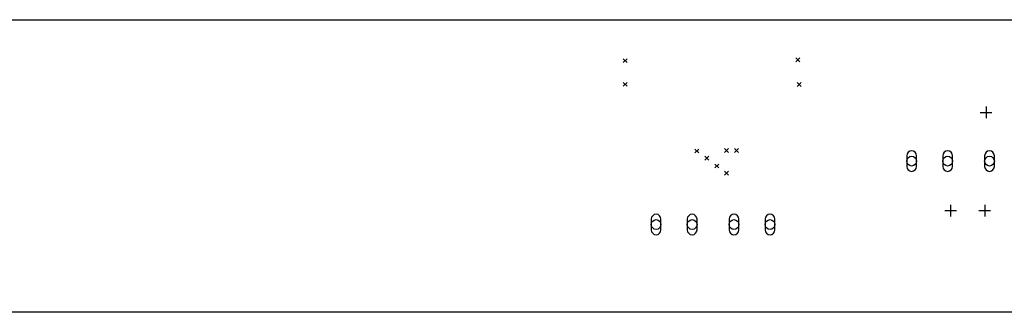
# Model space of a CAD drawing. Extents: x 24 to 425, y -171 to -125.
# Tile 3 of 4: x 125 to 226, y -155 to -125. Entities that reach past the tile are written whole.
import ezdxf

# ---------------------------------------------------------------- set-up
doc = ezdxf.new("R2010")
doc.units = 0
doc.layers.add('BLACK', color=7, linetype='CONTINUOUS')

msp = doc.modelspace()

# ---------------------------------------------------------------- linework, layer by layer
at = {"layer": 'BLACK', "linetype": 'CONTINUOUS'}
for p, q in [((25, -125), (425, -125)), ((186.92, -129), (187.32, -129.4)), ((187.32, -129), (186.92, -129.4)), ((204.67, -128.92), (205.07, -129.32)), ((205.07, -128.92), (204.67, -129.32)), ((186.91, -131.43), (187.31, -131.83)), ((187.31, -131.43), (186.91, -131.83)), ((204.79, -131.45), (205.19, -131.85)), ((205.19, -131.45), (204.79, -131.85)), ((223.595, -134.5), (224.795, -134.5)), ((224.195, -133.9), (224.195, -135.1)), ((194.28, -138.266), (194.68, -138.665)), ((194.68, -138.266), (194.28, -138.665)), ((197.32, -138.22), (197.72, -138.62)), ((197.72, -138.22), (197.32, -138.62)), ((198.35, -138.21), (198.75, -138.61)), ((198.75, -138.21), (198.35, -138.61)), ((195.3, -139), (195.7, -139.4)), ((195.7, -139), (195.3, -139.4)), ((216.05, -138.95), (216.05, -140.05)), ((217.05, -140.05), (217.05, -138.95)), ((219.75, -138.95), (219.75, -140.05)), ((220.75, -140.05), (220.75, -138.95)), ((224.05, -138.95), (224.05, -140.05)), ((225.05, -140.05), (225.05, -138.95)), ((196.34, -139.8), (196.74, -140.2)), ((196.74, -139.8), (196.34, -140.2)), ((197.324, -140.534), (197.724, -140.934)), ((197.724, -140.534), (197.324, -140.934)), ((219.955, -144.567), (221.155, -144.567)), ((220.555, -143.968), (220.555, -145.167)), ((223.455, -144.567), (224.655, -144.567)), ((224.055, -143.968), (224.055, -145.167)), ((189.8, -145.45), (189.8, -146.55)), ((190.8, -146.55), (190.8, -145.45)), ((193.5, -145.45), (193.5, -146.55)), ((194.5, -146.55), (194.5, -145.45)), ((197.8, -145.45), (197.8, -146.55)), ((198.8, -146.55), (198.8, -145.45)), ((201.5, -145.45), (201.5, -146.55)), ((202.5, -146.55), (202.5, -145.45)), ((425, -155), (25, -155))]:
    msp.add_line(p, q, dxfattribs=at)
at = {"layer": 'BLACK'}
for centre in [(216.55, -139.5), (220.25, -139.5), (224.55, -139.5), (190.3, -146), (194, -146), (198.3, -146), (202, -146)]:
    msp.add_circle(centre, 0.5, dxfattribs=at)
for centre, start, end in [((216.55, -138.95), 0, 180), ((220.25, -138.95), 0, 180), ((224.55, -138.95), 0, 180), ((216.55, -140.05), 180, 360), ((220.25, -140.05), 180, 360), ((224.55, -140.05), 180, 360), ((190.3, -145.45), 0, 180), ((194, -145.45), 0, 180), ((198.3, -145.45), 0, 180), ((202, -145.45), 0, 180), ((190.3, -146.55), 180, 360), ((194, -146.55), 180, 360), ((198.3, -146.55), 180, 360), ((202, -146.55), 180, 360)]:
    msp.add_arc(centre, 0.5, start, end, dxfattribs=at)

doc.saveas('drawing.dxf')
